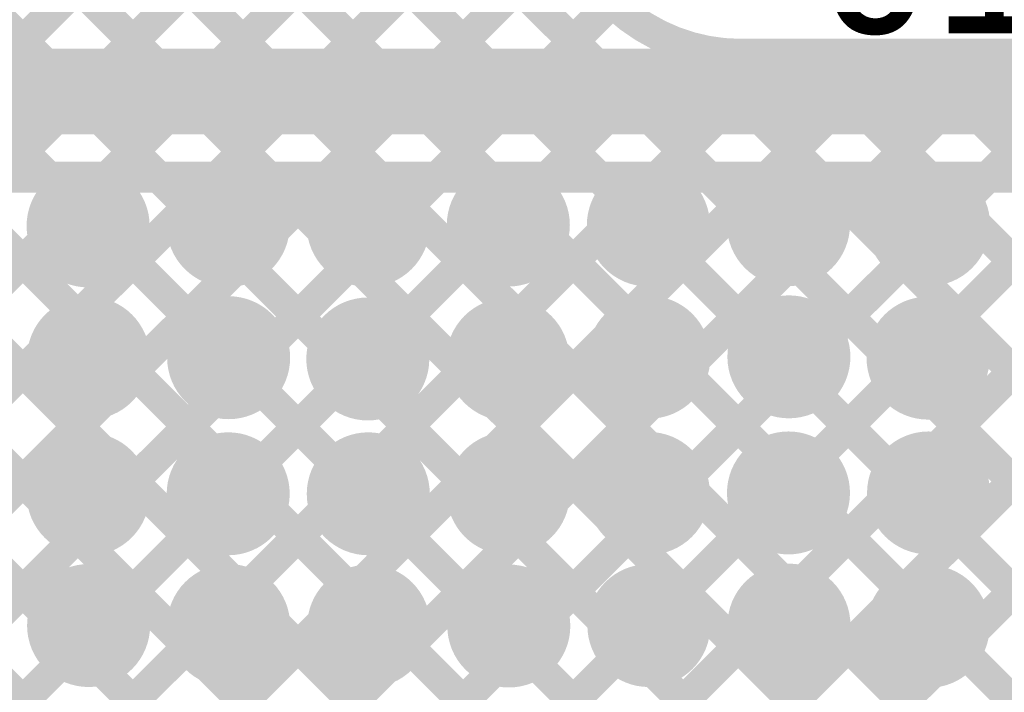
# Model space of a CAD drawing. Header units: millimetres. Extents: x 3.06 to 5.82, y 1.29 to 3.84.
# Tile 155 of 244: x 5.16 to 5.41, y 2.31 to 2.48. Entities that reach past the tile are written whole.
import ezdxf

# ---------------------------------------------------------------- set-up
doc = ezdxf.new("R2010")
doc.units = ezdxf.units.MM
doc.header["$MEASUREMENT"] = 0
for name, color, linetype in [('BottomLayer', 5, 'Continuous'), ('BottomSolder', 6, 'Continuous'), ('MultiLayer', 9, 'Continuous'), ('TopLayer', 1, 'Continuous'), ('TopOverlay', 2, 'Continuous'), ('TopSolder', 216, 'Continuous'), ('ViaHoleLayer', 16, 'Continuous')]:
    doc.layers.add(name, color=color, linetype=linetype)

msp = doc.modelspace()

# ---------------------------------------------------------------- linework, layer by layer
at = {"layer": 'BottomLayer', "const_width": 0.008}
for points in [[(4.90254, 2.81907), (5.702, 2.01961)], [(4.94371, 2.80618), (5.702, 2.04789)], [(4.88955, 2.80378), (5.702, 1.99132)], [(4.97418, 2.804), (5.702, 2.07618)], [(4.87354, 2.7915), (5.702, 1.96304)], [(4.85423, 2.78252), (5.702, 1.93475)], [(4.83062, 2.77785), (5.59647, 2.012)], [(4.81082, 2.76936), (5.56819, 2.012)], [(4.79724, 2.75466), (5.4789, 2.073)], [(4.7896, 2.73402), (5.45062, 2.073)], [(4.789, 2.70633), (5.436, 2.05933)], [(4.789, 2.10199), (5.37281, 2.68581)], [(4.789, 2.67805), (5.436, 2.03105)], [(4.789, 2.07371), (5.2974, 2.58211)], [(4.79368, 2.0501), (5.299, 2.55542)], [(4.80587, 2.03401), (5.299, 2.52714)], [(4.82414, 2.024), (5.30213, 2.50199)], [(4.85043, 2.022), (5.31337, 2.48494)], [(4.87805, 2.02134), (5.33087, 2.47416)], [(5.33298, 2.47348), (5.702, 2.10446)], [(4.87328, 1.96), (5.38483, 2.47155)], [(4.89178, 2.00678), (5.35655, 2.47155)], [(4.90157, 1.96), (5.41311, 2.47155)], [(5.34637, 2.47155), (5.43728, 2.47155)], [(5.3632, 2.47155), (5.702, 2.13274)], [(5.39148, 2.47155), (5.702, 2.16103)], [(4.92985, 1.96), (5.43548, 2.46563)], [(4.9522, 1.95406), (5.44297, 2.44484)], [(4.5457, 1.491), (5.4947, 2.44)], [(4.57399, 1.491), (5.52299, 2.44)], [(4.60227, 1.491), (5.55127, 2.44)], [(4.95784, 1.93142), (5.46642, 2.44)]]:
    msp.add_lwpolyline(points, dxfattribs=at)
msp.add_lwpolyline([(5.34637, 2.47155, -0.414214), (5.299, 2.51892)], format="xyb", dxfattribs=at)
at = {"layer": 'BottomLayer'}
for points, const_width in [([(5.32887, 2.47416, 1), (5.33287, 2.47416, 1)], 0.004), ([(5.33098, 2.47348, 1), (5.33498, 2.47348, 1)], 0.004), ([(5.34437, 2.47155, 1), (5.34837, 2.47155, 1)], 0.004), ([(5.34437, 2.47155, 1), (5.34837, 2.47155, 1)], 0.004), ([(5.35455, 2.47155, 1), (5.35855, 2.47155, 1)], 0.004), ([(5.3612, 2.47155, 1), (5.3652, 2.47155, 1)], 0.004), ([(5.38283, 2.47155, 1), (5.38683, 2.47155, 1)], 0.004), ([(5.38948, 2.47155, 1), (5.39348, 2.47155, 1)], 0.004), ([(5.41111, 2.47155, 1), (5.41511, 2.47155, 1)], 0.004), ([(5.35274, 2.42777, 1), (5.36456, 2.42777, 1)], 0.01181), ([(5.38874, 2.42777, 1), (5.40056, 2.42777, 1)], 0.01181), ([(5.17274, 2.42744, 1), (5.18456, 2.42744, 1)], 0.01181), ([(5.20874, 2.42755, 1), (5.22056, 2.42755, 1)], 0.01181), ([(5.24474, 2.42755, 1), (5.25656, 2.42755, 1)], 0.01181), ([(5.28074, 2.42766, 1), (5.29256, 2.42766, 1)], 0.01181), ([(5.31674, 2.42766, 1), (5.32856, 2.42766, 1)], 0.01181), ([(5.17286, 2.39344, 1), (5.18467, 2.39344, 1)], 0.01181), ([(5.20886, 2.39355, 1), (5.22067, 2.39355, 1)], 0.01181), ([(5.24463, 2.39322, 1), (5.25644, 2.39322, 1)], 0.01181), ([(5.28063, 2.39311, 1), (5.29244, 2.39311, 1)], 0.01181), ([(5.31686, 2.39366, 1), (5.32867, 2.39366, 1)], 0.01181), ([(5.35286, 2.39377, 1), (5.36467, 2.39377, 1)], 0.01181), ([(5.38863, 2.39344, 1), (5.40044, 2.39344, 1)], 0.01181), ([(5.17275, 2.35844, 1), (5.18456, 2.35844, 1)], 0.01181), ([(5.20875, 2.35855, 1), (5.22056, 2.35855, 1)], 0.01181), ([(5.24475, 2.35855, 1), (5.25656, 2.35855, 1)], 0.01181), ([(5.28075, 2.35866, 1), (5.29256, 2.35866, 1)], 0.01181), ([(5.31675, 2.35866, 1), (5.32856, 2.35866, 1)], 0.01181), ([(5.35275, 2.35877, 1), (5.36456, 2.35877, 1)], 0.01181), ([(5.38875, 2.35877, 1), (5.40056, 2.35877, 1)], 0.01181), ([(5.17287, 2.32467, 1), (5.18468, 2.32467, 1)], 0.01181), ([(5.20887, 2.32467, 1), (5.22068, 2.32467, 1)], 0.01181), ([(5.24487, 2.32455, 1), (5.25668, 2.32455, 1)], 0.01181), ([(5.28087, 2.32455, 1), (5.29268, 2.32455, 1)], 0.01181), ([(5.31687, 2.32467, 1), (5.32868, 2.32467, 1)], 0.01181), ([(5.35287, 2.32478, 1), (5.36468, 2.32478, 1)], 0.01181), ([(5.38864, 2.32444, 1), (5.40045, 2.32444, 1)], 0.01181)]:
    msp.add_lwpolyline(points, format="xyb", close=True, dxfattribs=dict(at, const_width=const_width))
at = {"layer": 'BottomSolder', "const_width": 0.01581}
for points in [[(5.17074, 2.42744, 1), (5.18656, 2.42744, 1)], [(5.20674, 2.42755, 1), (5.22256, 2.42755, 1)], [(5.24274, 2.42755, 1), (5.25856, 2.42755, 1)], [(5.27874, 2.42766, 1), (5.29456, 2.42766, 1)], [(5.31474, 2.42766, 1), (5.33056, 2.42766, 1)], [(5.35074, 2.42777, 1), (5.36656, 2.42777, 1)], [(5.38674, 2.42777, 1), (5.40256, 2.42777, 1)], [(5.17086, 2.39344, 1), (5.18667, 2.39344, 1)], [(5.20686, 2.39355, 1), (5.22267, 2.39355, 1)], [(5.31486, 2.39366, 1), (5.33067, 2.39366, 1)], [(5.35086, 2.39377, 1), (5.36667, 2.39377, 1)], [(5.38663, 2.39344, 1), (5.40244, 2.39344, 1)], [(5.24263, 2.39322, 1), (5.25844, 2.39322, 1)], [(5.27863, 2.39311, 1), (5.29444, 2.39311, 1)], [(5.17075, 2.35844, 1), (5.18656, 2.35844, 1)], [(5.20675, 2.35855, 1), (5.22256, 2.35855, 1)], [(5.24275, 2.35855, 1), (5.25856, 2.35855, 1)], [(5.27875, 2.35866, 1), (5.29456, 2.35866, 1)], [(5.31475, 2.35866, 1), (5.33056, 2.35866, 1)], [(5.35075, 2.35877, 1), (5.36656, 2.35877, 1)], [(5.38675, 2.35877, 1), (5.40256, 2.35877, 1)], [(5.17087, 2.32467, 1), (5.18668, 2.32467, 1)], [(5.20687, 2.32467, 1), (5.22268, 2.32467, 1)], [(5.24287, 2.32455, 1), (5.25868, 2.32455, 1)], [(5.27887, 2.32455, 1), (5.29468, 2.32455, 1)], [(5.31487, 2.32467, 1), (5.33068, 2.32467, 1)], [(5.35087, 2.32478, 1), (5.36668, 2.32478, 1)], [(5.38664, 2.32444, 1), (5.40245, 2.32444, 1)]]:
    msp.add_lwpolyline(points, format="xyb", close=True, dxfattribs=at)
at = {"layer": 'MultiLayer', "const_width": 0.01181}
for points in [[(5.35274, 2.42777, 1), (5.36456, 2.42777, 1)], [(5.38874, 2.42777, 1), (5.40056, 2.42777, 1)], [(5.17274, 2.42744, 1), (5.18456, 2.42744, 1)], [(5.20874, 2.42755, 1), (5.22056, 2.42755, 1)], [(5.24474, 2.42755, 1), (5.25656, 2.42755, 1)], [(5.28074, 2.42766, 1), (5.29256, 2.42766, 1)], [(5.31674, 2.42766, 1), (5.32856, 2.42766, 1)], [(5.17286, 2.39344, 1), (5.18467, 2.39344, 1)], [(5.20886, 2.39355, 1), (5.22067, 2.39355, 1)], [(5.24463, 2.39322, 1), (5.25644, 2.39322, 1)], [(5.28063, 2.39311, 1), (5.29244, 2.39311, 1)], [(5.31686, 2.39366, 1), (5.32867, 2.39366, 1)], [(5.35286, 2.39377, 1), (5.36467, 2.39377, 1)], [(5.38863, 2.39344, 1), (5.40044, 2.39344, 1)], [(5.17275, 2.35844, 1), (5.18456, 2.35844, 1)], [(5.20875, 2.35855, 1), (5.22056, 2.35855, 1)], [(5.24475, 2.35855, 1), (5.25656, 2.35855, 1)], [(5.28075, 2.35866, 1), (5.29256, 2.35866, 1)], [(5.31675, 2.35866, 1), (5.32856, 2.35866, 1)], [(5.35275, 2.35877, 1), (5.36456, 2.35877, 1)], [(5.38875, 2.35877, 1), (5.40056, 2.35877, 1)], [(5.17287, 2.32467, 1), (5.18468, 2.32467, 1)], [(5.20887, 2.32467, 1), (5.22068, 2.32467, 1)], [(5.24487, 2.32455, 1), (5.25668, 2.32455, 1)], [(5.28087, 2.32455, 1), (5.29268, 2.32455, 1)], [(5.31687, 2.32467, 1), (5.32868, 2.32467, 1)], [(5.35287, 2.32478, 1), (5.36468, 2.32478, 1)], [(5.38864, 2.32444, 1), (5.40045, 2.32444, 1)]]:
    msp.add_lwpolyline(points, format="xyb", close=True, dxfattribs=at)
at = {"layer": 'TopLayer'}
for points, const_width in [([(5.1877, 2.133), (5.52622, 2.47152)], 0.008), ([(4.57022, 2.462), (5.458, 2.462)], 0.022), ([(5.21599, 2.133), (5.54055, 2.45757)], 0.008), ([(5.24427, 2.133), (5.5623, 2.45103)], 0.008), ([(4.57022, 2.44), (5.45197, 2.44)], 0.008), ([(4.67006, 1.84163), (5.26843, 2.44)], 0.008), ([(4.671, 1.92742), (5.18358, 2.44)], 0.008), ([(4.671, 1.89914), (5.21186, 2.44)], 0.008), ([(4.671, 1.87086), (5.24014, 2.44)], 0.008), ([(4.87805, 2.02134), (5.29671, 2.44)], 0.008), ([(4.89178, 2.00678), (5.325, 2.44)], 0.008), ([(5.02705, 2.44), (5.33405, 2.133)], 0.008), ([(5.04628, 2.133), (5.35328, 2.44)], 0.008), ([(5.05533, 2.44), (5.36233, 2.133)], 0.008), ([(5.07457, 2.133), (5.38157, 2.44)], 0.008), ([(5.08362, 2.44), (5.39062, 2.133)], 0.008), ([(5.10285, 2.133), (5.40985, 2.44)], 0.008), ([(5.1119, 2.44), (5.4189, 2.133)], 0.008), ([(5.13113, 2.133), (5.43813, 2.44)], 0.008), ([(5.14019, 2.44), (5.44719, 2.133)], 0.008), ([(5.15942, 2.133), (5.46642, 2.44)], 0.008), ([(5.16847, 2.44), (5.47547, 2.133)], 0.008), ([(5.19675, 2.44), (5.50375, 2.133)], 0.008), ([(5.22504, 2.44), (5.53204, 2.133)], 0.008), ([(5.25332, 2.44), (5.56032, 2.133)], 0.008), ([(5.28161, 2.44), (5.58861, 2.133)], 0.008), ([(5.30989, 2.44), (5.61689, 2.133)], 0.008), ([(5.33818, 2.44), (5.637, 2.14118)], 0.008), ([(5.36646, 2.44), (5.637, 2.16946)], 0.008), ([(5.39474, 2.44), (5.637, 2.19774)], 0.008)]:
    msp.add_lwpolyline(points, dxfattribs=dict(at, const_width=const_width))
for points, const_width in [([(5.16647, 2.44, 1), (5.17047, 2.44, 1)], 0.004), ([(5.18158, 2.44, 1), (5.18558, 2.44, 1)], 0.004), ([(5.19475, 2.44, 1), (5.19875, 2.44, 1)], 0.004), ([(5.20986, 2.44, 1), (5.21386, 2.44, 1)], 0.004), ([(5.22304, 2.44, 1), (5.22704, 2.44, 1)], 0.004), ([(5.23814, 2.44, 1), (5.24214, 2.44, 1)], 0.004), ([(5.25132, 2.44, 1), (5.25532, 2.44, 1)], 0.004), ([(5.26643, 2.44, 1), (5.27043, 2.44, 1)], 0.004), ([(5.27961, 2.44, 1), (5.28361, 2.44, 1)], 0.004), ([(5.29471, 2.44, 1), (5.29871, 2.44, 1)], 0.004), ([(5.30789, 2.44, 1), (5.31189, 2.44, 1)], 0.004), ([(5.323, 2.44, 1), (5.327, 2.44, 1)], 0.004), ([(5.33618, 2.44, 1), (5.34018, 2.44, 1)], 0.004), ([(5.35128, 2.44, 1), (5.35528, 2.44, 1)], 0.004), ([(5.36446, 2.44, 1), (5.36846, 2.44, 1)], 0.004), ([(5.37957, 2.44, 1), (5.38357, 2.44, 1)], 0.004), ([(5.39274, 2.44, 1), (5.39674, 2.44, 1)], 0.004), ([(5.40785, 2.44, 1), (5.41185, 2.44, 1)], 0.004), ([(5.35274, 2.42777, 1), (5.36456, 2.42777, 1)], 0.01181), ([(5.38874, 2.42777, 1), (5.40056, 2.42777, 1)], 0.01181), ([(5.17274, 2.42744, 1), (5.18456, 2.42744, 1)], 0.01181), ([(5.20874, 2.42755, 1), (5.22056, 2.42755, 1)], 0.01181), ([(5.24474, 2.42755, 1), (5.25656, 2.42755, 1)], 0.01181), ([(5.28074, 2.42766, 1), (5.29256, 2.42766, 1)], 0.01181), ([(5.31674, 2.42766, 1), (5.32856, 2.42766, 1)], 0.01181), ([(5.17286, 2.39344, 1), (5.18467, 2.39344, 1)], 0.01181), ([(5.20886, 2.39355, 1), (5.22067, 2.39355, 1)], 0.01181), ([(5.24463, 2.39322, 1), (5.25644, 2.39322, 1)], 0.01181), ([(5.28063, 2.39311, 1), (5.29244, 2.39311, 1)], 0.01181), ([(5.31686, 2.39366, 1), (5.32867, 2.39366, 1)], 0.01181), ([(5.35286, 2.39377, 1), (5.36467, 2.39377, 1)], 0.01181), ([(5.38863, 2.39344, 1), (5.40044, 2.39344, 1)], 0.01181), ([(5.17275, 2.35844, 1), (5.18456, 2.35844, 1)], 0.01181), ([(5.20875, 2.35855, 1), (5.22056, 2.35855, 1)], 0.01181), ([(5.24475, 2.35855, 1), (5.25656, 2.35855, 1)], 0.01181), ([(5.28075, 2.35866, 1), (5.29256, 2.35866, 1)], 0.01181), ([(5.31675, 2.35866, 1), (5.32856, 2.35866, 1)], 0.01181), ([(5.35275, 2.35877, 1), (5.36456, 2.35877, 1)], 0.01181), ([(5.38875, 2.35877, 1), (5.40056, 2.35877, 1)], 0.01181), ([(5.17287, 2.32467, 1), (5.18468, 2.32467, 1)], 0.01181), ([(5.20887, 2.32467, 1), (5.22068, 2.32467, 1)], 0.01181), ([(5.24487, 2.32455, 1), (5.25668, 2.32455, 1)], 0.01181), ([(5.28087, 2.32455, 1), (5.29268, 2.32455, 1)], 0.01181), ([(5.31687, 2.32467, 1), (5.32868, 2.32467, 1)], 0.01181), ([(5.35287, 2.32478, 1), (5.36468, 2.32478, 1)], 0.01181), ([(5.38864, 2.32444, 1), (5.40045, 2.32444, 1)], 0.01181)]:
    msp.add_lwpolyline(points, format="xyb", close=True, dxfattribs=dict(at, const_width=const_width))
at = {"layer": 'TopSolder', "const_width": 0.01581}
for points in [[(5.17074, 2.42744, 1), (5.18656, 2.42744, 1)], [(5.20674, 2.42755, 1), (5.22256, 2.42755, 1)], [(5.24274, 2.42755, 1), (5.25856, 2.42755, 1)], [(5.27874, 2.42766, 1), (5.29456, 2.42766, 1)], [(5.31474, 2.42766, 1), (5.33056, 2.42766, 1)], [(5.35074, 2.42777, 1), (5.36656, 2.42777, 1)], [(5.38674, 2.42777, 1), (5.40256, 2.42777, 1)], [(5.17086, 2.39344, 1), (5.18667, 2.39344, 1)], [(5.20686, 2.39355, 1), (5.22267, 2.39355, 1)], [(5.31486, 2.39366, 1), (5.33067, 2.39366, 1)], [(5.35086, 2.39377, 1), (5.36667, 2.39377, 1)], [(5.38663, 2.39344, 1), (5.40244, 2.39344, 1)], [(5.24263, 2.39322, 1), (5.25844, 2.39322, 1)], [(5.27863, 2.39311, 1), (5.29444, 2.39311, 1)], [(5.17075, 2.35844, 1), (5.18656, 2.35844, 1)], [(5.20675, 2.35855, 1), (5.22256, 2.35855, 1)], [(5.24275, 2.35855, 1), (5.25856, 2.35855, 1)], [(5.27875, 2.35866, 1), (5.29456, 2.35866, 1)], [(5.31475, 2.35866, 1), (5.33056, 2.35866, 1)], [(5.35075, 2.35877, 1), (5.36656, 2.35877, 1)], [(5.38675, 2.35877, 1), (5.40256, 2.35877, 1)], [(5.17087, 2.32467, 1), (5.18668, 2.32467, 1)], [(5.20687, 2.32467, 1), (5.22268, 2.32467, 1)], [(5.24287, 2.32455, 1), (5.25868, 2.32455, 1)], [(5.27887, 2.32455, 1), (5.29468, 2.32455, 1)], [(5.31487, 2.32467, 1), (5.33068, 2.32467, 1)], [(5.35087, 2.32478, 1), (5.36668, 2.32478, 1)], [(5.38664, 2.32444, 1), (5.40245, 2.32444, 1)]]:
    msp.add_lwpolyline(points, format="xyb", close=True, dxfattribs=at)
at = {"layer": 'ViaHoleLayer', "const_width": 0.00787}
for points in [[(5.17471, 2.42744, 1), (5.18259, 2.42744, 1)], [(5.21071, 2.42755, 1), (5.21859, 2.42755, 1)], [(5.24671, 2.42755, 1), (5.25459, 2.42755, 1)], [(5.28271, 2.42766, 1), (5.29059, 2.42766, 1)], [(5.31871, 2.42766, 1), (5.32659, 2.42766, 1)], [(5.35471, 2.42777, 1), (5.36259, 2.42777, 1)], [(5.39071, 2.42777, 1), (5.39859, 2.42777, 1)], [(5.35483, 2.39377, 1), (5.3627, 2.39377, 1)], [(5.17483, 2.39344, 1), (5.1827, 2.39344, 1)], [(5.21083, 2.39355, 1), (5.2187, 2.39355, 1)], [(5.2466, 2.39322, 1), (5.25448, 2.39322, 1)], [(5.2826, 2.39311, 1), (5.29048, 2.39311, 1)], [(5.31883, 2.39366, 1), (5.3267, 2.39366, 1)], [(5.3906, 2.39344, 1), (5.39848, 2.39344, 1)], [(5.17472, 2.35844, 1), (5.18259, 2.35844, 1)], [(5.21072, 2.35855, 1), (5.21859, 2.35855, 1)], [(5.24672, 2.35855, 1), (5.25459, 2.35855, 1)], [(5.28272, 2.35866, 1), (5.29059, 2.35866, 1)], [(5.31872, 2.35866, 1), (5.32659, 2.35866, 1)], [(5.35472, 2.35877, 1), (5.36259, 2.35877, 1)], [(5.39072, 2.35877, 1), (5.39859, 2.35877, 1)], [(5.17483, 2.32467, 1), (5.18271, 2.32467, 1)], [(5.21084, 2.32467, 1), (5.21871, 2.32467, 1)], [(5.24683, 2.32455, 1), (5.25471, 2.32455, 1)], [(5.28284, 2.32455, 1), (5.29071, 2.32455, 1)], [(5.31883, 2.32467, 1), (5.32671, 2.32467, 1)], [(5.35483, 2.32478, 1), (5.36271, 2.32478, 1)], [(5.39061, 2.32444, 1), (5.39848, 2.32444, 1)]]:
    msp.add_lwpolyline(points, format="xyb", close=True, dxfattribs=at)

# ---------------------------------------------------------------- texts
at = {"layer": 'TopOverlay'}
msp.add_text('J1', height=0.04, dxfattribs=at).set_placement((5.369, 2.477))

doc.saveas('drawing.dxf')
